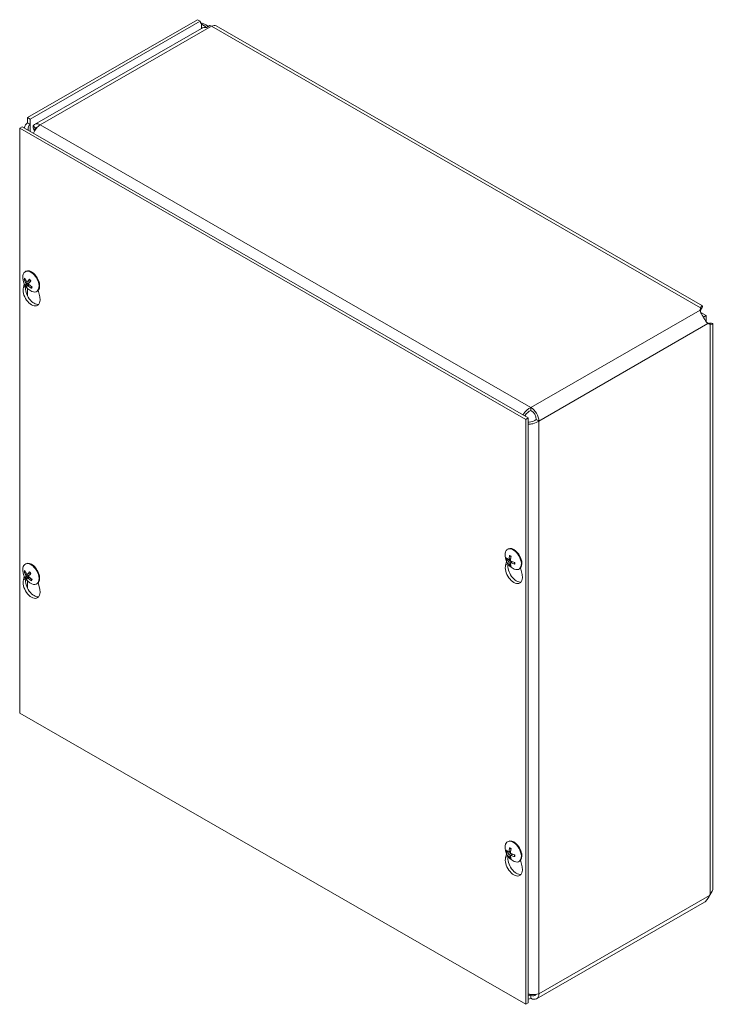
# Model space of a CAD drawing. Header units: inches. Extents: x 6.2 to 98, y 3.2 to 58.8.
# Tile 10 of 10: x 89.3 to 98, y 46.4 to 58.8. Entities that reach past the tile are written whole.
import ezdxf

# ---------------------------------------------------------------- set-up
doc = ezdxf.new("R2010")
doc.units = ezdxf.units.IN
doc.header["$LTSCALE"] = 6
doc.header["$MEASUREMENT"] = 0
doc.layers.add('Visible (ANSI)', color=7, linetype='Continuous', lineweight=5)
doc.layers.add('Visible Narrow (ANSI)', color=7, linetype='Continuous', lineweight=5)

msp = doc.modelspace()

# ---------------------------------------------------------------- linework, layer by layer
at = {"layer": 'Visible (ANSI)'}
for p, q in [((91.52301, 58.82554), (89.38392, 57.59372)), ((91.55589, 58.80661), (89.4168, 57.57479)), ((91.55589, 58.80661), (91.52301, 58.82554)), ((91.67665, 58.75222), (91.63549, 58.72851)), ((97.87175, 55.22656), (91.75578, 58.74851)), ((91.56971, 58.71638), (89.47303, 57.50898)), ((89.38392, 57.59372), (89.4168, 57.57479)), ((89.38392, 57.52861), (89.38392, 57.59372)), ((89.4168, 57.57479), (89.4168, 57.50968)), ((89.3179, 57.47921), (89.28501, 57.46027)), ((89.28501, 50.10235), (89.28501, 57.46027)), ((89.28501, 57.46027), (95.64898, 53.79551)), ((89.3179, 57.47921), (95.68186, 53.81444)), ((89.45822, 57.45283), (89.48029, 57.44012)), ((89.47059, 57.42405), (89.45822, 57.45283)), ((89.35473, 55.65532), (89.36231, 55.65969)), ((89.33074, 55.45671), (89.34305, 55.49886)), ((89.34724, 55.55612), (89.35686, 55.55694)), ((89.40042, 55.51099), (89.36172, 55.48713)), ((89.37954, 55.52559), (89.41969, 55.5433)), ((89.38237, 55.48292), (89.39936, 55.4953)), ((89.43658, 55.46432), (89.43071, 55.45331)), ((89.49845, 55.40575), (89.50603, 55.41011)), ((89.51931, 55.4213), (89.5376, 55.33759)), ((97.84243, 55.173), (97.8482, 55.20082)), ((97.8482, 55.1628), (97.84642, 55.15422)), ((97.8482, 55.17052), (97.8482, 55.20082)), ((97.8482, 55.1628), (97.8482, 55.17052)), ((97.91892, 55.10224), (97.85207, 55.14074)), ((97.88245, 55.08507), (97.88578, 55.08315)), ((97.88578, 55.08315), (97.91892, 55.10224)), ((97.88578, 55.08315), (97.88578, 55.07931)), ((97.91892, 55.0251), (97.91892, 55.10224)), ((97.9275, 55.01391), (97.93576, 55.01115)), ((97.93576, 55.01115), (97.94243, 55.00731)), ((97.94243, 55.00731), (97.96864, 54.99222)), ((97.96864, 54.99222), (97.9416, 55.00123)), ((98.00285, 47.90679), (98.00285, 54.99951)), ((95.68186, 53.81444), (95.64898, 53.79551)), ((95.64898, 53.79551), (95.64898, 46.43759)), ((95.68186, 53.81444), (95.68186, 46.45652)), ((95.42038, 52.16235), (95.42796, 52.16671)), ((95.41133, 52.03524), (95.42297, 52.03846)), ((95.43469, 52.03155), (95.45943, 52.04247)), ((89.35473, 51.97636), (89.36231, 51.98072)), ((95.39639, 51.96373), (95.4087, 52.00589)), ((95.45838, 51.97701), (95.44981, 51.96859)), ((95.45822, 51.99083), (95.48016, 52.00681)), ((95.5641, 51.91277), (95.57168, 51.91713)), ((95.58496, 51.92832), (95.60325, 51.84461)), ((89.33074, 51.77775), (89.34305, 51.8199)), ((89.34724, 51.87716), (89.35686, 51.87798)), ((89.40042, 51.83203), (89.36172, 51.80816)), ((89.37954, 51.84663), (89.41969, 51.86434)), ((89.38237, 51.80396), (89.39936, 51.81634)), ((89.43658, 51.78536), (89.43071, 51.77435)), ((89.49845, 51.72678), (89.50603, 51.73115)), ((89.51931, 51.74233), (89.5376, 51.65863)), ((95.64898, 46.43759), (89.28501, 50.10235)), ((95.42038, 48.48338), (95.42796, 48.48775)), ((95.39639, 48.28477), (95.4087, 48.32693)), ((95.41133, 48.35628), (95.42297, 48.3595)), ((95.43469, 48.35259), (95.45943, 48.3635)), ((95.45822, 48.31187), (95.48016, 48.32785)), ((95.45838, 48.29805), (95.44981, 48.28962)), ((95.5641, 48.23381), (95.57168, 48.23817)), ((95.58496, 48.24936), (95.60325, 48.16565)), ((97.89703, 47.72269), (95.78499, 46.50645)), ((97.96248, 47.80801), (97.96864, 47.81737)), ((95.68186, 46.45652), (95.64898, 46.43759))]:
    msp.add_line(p, q, dxfattribs=at)
for centre in [(89.51478, 55.58132), (95.58043, 52.08834), (89.51478, 51.90236), (95.58043, 48.40938)]:
    msp.add_arc(centre, 0.1905, 173.29035, 246.581634, dxfattribs=at)
for centre, major_axis, ratio, start_param, end_param in [((91.60786, 58.83654), (-0.03668, -0.06369), 0.57809312, 5.49585344, 6.28552071), ((91.69749, 58.62812), (0.06999, -0.12154), 0.57809312, 2.3581282, 2.56977461), ((91.69749, 58.64728), (0.05829, 0.10123), 0.57809312, 0, 0.78346445), ((89.48309, 57.39486), (-0.06636, 0.11478), 0.57697849, 6.28221845, 7.16937842), ((89.54302, 57.38744), (-0.06999, 0.12154), 0.57809312, 5.49972085, 6.5759312), ((89.54302, 57.38744), (0.06999, 0.12154), 0.57809312, 0.78346445, 1.80704213), ((89.54302, 57.38744), (-0.04678, 0.08124), 0.57809312, 6.09561291, 6.5759312), ((89.42659, 55.53053), (-0.07186, 0.12479), 0.57809312, 2.48096633, 6.94381163), ((89.43417, 55.5349), (-0.07186, 0.12479), 0.57809312, 3.14159265, 6.28318531), ((89.51571, 55.58302), (0.1673, -0.09104), 0.82710404, 3.85803645, 4.14262442), ((89.51331, 55.57952), (-0.14757, 0.12042), 0.73854906, 0.86302785, 1.14761583), ((89.51665, 55.57854), (-0.15803, -0.10633), 0.24617789, 5.79610624, 6.08069421), ((89.51672, 55.57864), (-0.15437, -0.11157), 0.29008597, 5.25267929, 5.53726727), ((89.51249, 55.58385), (0.14114, 0.12789), 0.14540962, 2.08689462, 2.37148259), ((89.42278, 55.52834), (-0.02427, 0.04215), 0.57809312, 1.650494, 1.67812907), ((89.43417, 55.3626), (0.07598, -0.13194), 0.57809312, 3.64765025, 7.35179145), ((89.46705, 55.38153), (0.07598, -0.13194), 0.57809312, 3.72082402, 6.06593309), ((89.51242, 55.58375), (-0.13669, -0.13265), 0.1893177, 5.75719295, 6.04178092), ((89.51583, 55.58288), (0.15814, -0.10616), 0.83931733, 4.46984958, 4.75443755), ((89.51343, 55.57937), (-0.15648, 0.1086), 0.72633577, 1.34051664, 1.62510462), ((95.715, 53.83324), (0.06999, -0.12154), 0.57809312, 0.78733187, 2.3581282), ((95.715, 53.83324), (-0.04678, 0.08124), 0.57809312, 3.92892453, 5.49972085), ((95.49224, 52.03756), (-0.07186, 0.12479), 0.57809312, 2.48096633, 6.94381163), ((95.49982, 52.04192), (-0.07186, 0.12479), 0.57809312, 3.14159265, 6.28318531), ((95.58015, 52.08545), (-0.18958, 0.0184), 0.53920512, 0.42867934, 0.71326732), ((95.58015, 52.09107), (-0.18947, -0.01952), 0.60768471, 0.31386658, 0.59845455), ((95.58265, 52.0869), (-0.10389, -0.15964), 0.64213312, 5.11840587, 5.40299385), ((95.57779, 52.0897), (0.08694, 0.16947), 0.5092008, 1.91711619, 2.20170416), ((89.42659, 51.85157), (-0.07186, 0.12479), 0.57809312, 2.48096633, 6.94381163), ((89.43417, 51.85594), (-0.07186, 0.12479), 0.57809312, 3.14159265, 6.28318531), ((95.49982, 51.86962), (0.07598, -0.13194), 0.57809312, 3.64765025, 7.35179145), ((95.5327, 51.88856), (0.07598, -0.13194), 0.57809312, 3.72082402, 6.06593309), ((95.58265, 52.08674), (-0.11148, -0.15444), 0.60996907, 5.68310345, 5.96769143), ((95.57779, 52.08954), (0.07865, 0.17348), 0.54136485, 2.42614341, 2.71073138), ((95.58029, 52.08537), (-0.19025, 0.00925), 0.50691644, 0.93790305, 1.22249102), ((95.58029, 52.09099), (0.19019, 0.01038), 0.63997339, 4.01992322, 4.30451119), ((89.51571, 51.90406), (0.1673, -0.09104), 0.82710404, 3.85803645, 4.14262442), ((89.51331, 51.90055), (-0.14757, 0.12042), 0.73854906, 0.86302785, 1.14761583), ((89.46705, 51.70257), (0.07598, -0.13194), 0.57809312, 3.72082402, 6.06593309), ((89.51665, 51.89958), (-0.15803, -0.10633), 0.24617789, 5.79610624, 6.08069421), ((89.51242, 51.90479), (-0.13669, -0.13265), 0.1893177, 5.75719295, 6.04178092), ((89.51672, 51.89968), (-0.15437, -0.11157), 0.29008597, 5.25267929, 5.53726727), ((89.51583, 51.90391), (0.15814, -0.10616), 0.83931733, 4.46984958, 4.75443755), ((89.51249, 51.90489), (0.14114, 0.12789), 0.14540962, 2.08689462, 2.37148259), ((89.42278, 51.84937), (-0.02427, 0.04215), 0.57809312, 1.650494, 1.67812907), ((89.51343, 51.90041), (-0.15648, 0.1086), 0.72633577, 1.34051664, 1.62510462), ((89.43417, 51.68364), (0.07598, -0.13194), 0.57809312, 3.64765025, 7.35179145), ((95.49224, 48.3586), (-0.07186, 0.12479), 0.57809312, 2.48096633, 6.94381163), ((95.49982, 48.36296), (-0.07186, 0.12479), 0.57809312, 3.14159265, 6.28318531), ((95.58015, 48.40649), (-0.18958, 0.0184), 0.53920512, 0.42867934, 0.71326732), ((95.58015, 48.41211), (-0.18947, -0.01952), 0.60768471, 0.31386658, 0.59845455), ((95.58265, 48.40794), (-0.10389, -0.15964), 0.64213312, 5.11840587, 5.40299385), ((95.58265, 48.40778), (-0.11148, -0.15444), 0.60996907, 5.68310345, 5.96769143), ((95.57779, 48.41074), (0.08694, 0.16947), 0.5092008, 1.91711619, 2.20170416), ((95.58029, 48.40641), (-0.19025, 0.00925), 0.50691644, 0.93790305, 1.22249102), ((95.49982, 48.19066), (0.07598, -0.13194), 0.57809312, 3.64765025, 7.35179145), ((95.5327, 48.2096), (0.07598, -0.13194), 0.57809312, 3.72082402, 6.06593309), ((95.57779, 48.41058), (0.07865, 0.17348), 0.54136485, 2.42614341, 2.71073138), ((95.58029, 48.41203), (0.19019, 0.01038), 0.63997339, 4.01992322, 4.30451119), ((95.715, 46.62799), (0.06999, -0.12154), 0.57809312, 5.49972085, 7.07051718), ((95.715, 46.62799), (0.04678, -0.08124), 0.57809312, 5.49972085, 6.63262151)]:
    msp.add_ellipse(centre, major_axis=major_axis, ratio=ratio, start_param=start_param, end_param=end_param, dxfattribs=at)
for points, knots in [([(91.55935, 58.78707), (91.58519, 58.78015), (91.61725, 58.76745), (91.64685, 58.74757), (91.65014, 58.74536), (91.6534, 58.74305), (91.6566, 58.74067)], [0.213361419, 0.213361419, 0.213361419, 0.213361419, 0.992854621, 0.992854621, 0.992854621, 1.079631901, 1.079631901, 1.079631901, 1.079631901]), ([(91.62874, 58.72897), (91.61509, 58.74188), (91.60103, 58.75261), (91.58881, 58.76103), (91.58268, 58.76526), (91.57701, 58.76896), (91.57206, 58.77225)], [1.668222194, 1.668222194, 1.668222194, 1.668222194, 2.254394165, 2.254394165, 2.254394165, 2.548716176, 2.548716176, 2.548716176, 2.548716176]), ([(89.48467, 57.45743), (89.47985, 57.46321), (89.47503, 57.469), (89.46538, 57.48057), (89.46056, 57.48635), (89.45573, 57.49214)], [-0.15748, -0.15748, -0.15748, -0.15748, -0.07874, -0.07874, 0, 0, 0, 0]), ([(89.34724, 55.55612), (89.34663, 55.55607), (89.34594, 55.55612), (89.34462, 55.5564), (89.34377, 55.55673), (89.34246, 55.55752), (89.34176, 55.55811), (89.3408, 55.55926), (89.34036, 55.56001), (89.34011, 55.56072), (89.3401, 55.56076), (89.34009, 55.5608)], [0.0712949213, 0.0712949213, 0.0712949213, 0.0712949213, 0.0775604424, 0.0775604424, 0.0853000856, 0.0853000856, 0.0931299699, 0.0931299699, 0.1009657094, 0.1009657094, 0.101461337, 0.101461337, 0.101461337, 0.101461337]), ([(89.36205, 55.51561), (89.36271, 55.51463), (89.36334, 55.51347), (89.36438, 55.51106), (89.36478, 55.50981), (89.36529, 55.50758), (89.36542, 55.50645), (89.36537, 55.50448), (89.36518, 55.50365), (89.36484, 55.50296), (89.3648, 55.50287), (89.36475, 55.50279)], [0, 0, 0, 0, 0.0125584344, 0.0125584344, 0.0251168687, 0.0251168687, 0.0376591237, 0.0376591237, 0.0502013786, 0.0502013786, 0.0520674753, 0.0520674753, 0.0520674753, 0.0520674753]), ([(89.38137, 55.52709), (89.38084, 55.52639), (89.38015, 55.52582), (89.37858, 55.52522), (89.37771, 55.52518), (89.37603, 55.52554), (89.37512, 55.52597), (89.37339, 55.5273), (89.37257, 55.52819), (89.37181, 55.52929), (89.37171, 55.52944), (89.37162, 55.52959)], [0, 0, 0, 0, 0.0125584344, 0.0125584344, 0.0251168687, 0.0251168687, 0.0376591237, 0.0376591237, 0.0502013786, 0.0502013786, 0.052067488, 0.052067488, 0.052067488, 0.052067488]), ([(89.40092, 55.4935), (89.40004, 55.49436), (89.39921, 55.49541), (89.39791, 55.49767), (89.39744, 55.49887), (89.39692, 55.50109), (89.39683, 55.50226), (89.39712, 55.50436), (89.39748, 55.50529), (89.39806, 55.50612), (89.39814, 55.50623), (89.39822, 55.50633)], [0, 0, 0, 0, 0.0125584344, 0.0125584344, 0.0251168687, 0.0251168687, 0.0376591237, 0.0376591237, 0.0502013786, 0.0502013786, 0.0520674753, 0.0520674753, 0.0520674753, 0.0520674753]), ([(89.40805, 55.55654), (89.40794, 55.55666), (89.40787, 55.55683), (89.40789, 55.5573), (89.40806, 55.55772), (89.40857, 55.55854), (89.40901, 55.55909), (89.40949, 55.55959), (89.40952, 55.55963), (89.40955, 55.55966)], [0.0799002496, 0.0799002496, 0.0799002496, 0.0799002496, 0.0853000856, 0.0853000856, 0.0931299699, 0.0931299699, 0.1009657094, 0.1009657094, 0.101461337, 0.101461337, 0.101461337, 0.101461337]), ([(89.40805, 55.55654), (89.40927, 55.55537), (89.41047, 55.55415), (89.41285, 55.55162), (89.41402, 55.55032), (89.41631, 55.54762), (89.41744, 55.54623), (89.41964, 55.54339), (89.42072, 55.54193), (89.42272, 55.53909), (89.42364, 55.53771), (89.42454, 55.53631)], [6.089196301, 6.089196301, 6.089196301, 6.089196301, 6.166718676, 6.166718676, 6.24424105, 6.24424105, 6.321763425, 6.321763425, 6.3992858, 6.3992858, 6.469589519, 6.469589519, 6.469589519, 6.469589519]), ([(89.42318, 55.53838), (89.4232, 55.53831), (89.42321, 55.53824), (89.42344, 55.53717), (89.42347, 55.53608), (89.42333, 55.535)], [0.2804868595, 0.2804868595, 0.2804868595, 0.2804868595, 0.2812924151, 0.2812924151, 0.2926246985, 0.2926246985, 0.2926246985, 0.2926246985]), ([(89.35659, 55.48221), (89.35659, 55.48222), (89.35659, 55.48224), (89.35663, 55.48251), (89.35683, 55.48289), (89.35739, 55.48364), (89.35786, 55.48415), (89.35882, 55.48504), (89.35949, 55.48558), (89.36058, 55.48639), (89.36118, 55.48679), (89.36172, 55.48713)], [0.0228816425, 0.0228816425, 0.0228816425, 0.0228816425, 0.02337727, 0.02337727, 0.0312130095, 0.0312130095, 0.0390428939, 0.0390428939, 0.0467825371, 0.0467825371, 0.0530480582, 0.0530480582, 0.0530480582, 0.0530480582]), ([(89.3816, 55.48203), (89.38191, 55.4826), (89.3824, 55.48305), (89.3837, 55.48351), (89.38451, 55.48351), (89.38617, 55.48313), (89.38714, 55.48273), (89.3891, 55.48154), (89.39009, 55.48075), (89.39109, 55.47978), (89.39122, 55.47965), (89.39135, 55.47952)], [0, 0, 0, 0, 0.0125556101, 0.0125556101, 0.0251112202, 0.0251112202, 0.0376562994, 0.0376562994, 0.0502013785, 0.0502013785, 0.0520674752, 0.0520674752, 0.0520674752, 0.0520674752]), ([(89.43345, 55.4458), (89.43341, 55.44582), (89.43337, 55.44585), (89.43268, 55.4463), (89.432, 55.44692), (89.43107, 55.44811), (89.43065, 55.44889), (89.43023, 55.45024), (89.43014, 55.45106), (89.43028, 55.45224), (89.43045, 55.45283), (89.43071, 55.45331)], [0.0228816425, 0.0228816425, 0.0228816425, 0.0228816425, 0.02337727, 0.02337727, 0.0312130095, 0.0312130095, 0.0390428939, 0.0390428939, 0.0467825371, 0.0467825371, 0.0530480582, 0.0530480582, 0.0530480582, 0.0530480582]), ([(97.94028, 55.0021), (97.92774, 55.01037), (97.91524, 55.02945), (97.90064, 55.05393), (97.88689, 55.07698), (97.87138, 55.10361), (97.85975, 55.1255), (97.84982, 55.14419), (97.8432, 55.15942), (97.84252, 55.17143)], [-1.80872873, -1.80872873, -1.80872873, -1.80872873, -1.14988828, -1.14988828, -1.14988828, -0.52960197, -0.52960197, -0.52960197, 0, 0, 0, 0]), ([(97.8482, 55.20082), (97.86086, 55.22501), (97.8731, 55.23211), (97.87335, 55.22269), (97.87356, 55.21521), (97.86593, 55.19769), (97.84993, 55.17737)], [0, 0, 0, 0, 0.99285462, 0.99285462, 0.99285462, 1.78063291, 1.78063291, 1.78063291, 1.78063291]), ([(97.85764, 55.20205), (97.85764, 55.20205), (97.85738, 55.20159), (97.85629, 55.19932), (97.85523, 55.1969), (97.85293, 55.19015), (97.85167, 55.18575), (97.84992, 55.17719), (97.84931, 55.17339), (97.84889, 55.16937)], [0.238973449, 0.238973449, 0.238973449, 0.238973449, 0.287305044, 0.287305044, 0.358764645, 0.358764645, 0.430224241, 0.430224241, 0.478024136, 0.478024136, 0.478024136, 0.478024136]), ([(97.94156, 55.00854), (97.94726, 55.00599), (97.95274, 55.00407), (97.96202, 55.00141), (97.96597, 55.00061), (97.97183, 54.99969), (97.9738, 54.99956), (97.97493, 54.99951), (97.97509, 54.99951), (97.97509, 54.99951)], [0, 0, 0, 0, 0.073131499, 0.073131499, 0.144666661, 0.144666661, 0.21627091, 0.21627091, 0.242656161, 0.242656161, 0.242656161, 0.242656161]), ([(97.9503, 55.00495), (97.95688, 55.00594), (97.96301, 55.00655), (97.96857, 55.0068), (97.99593, 55.00804), (98.0083, 55.00112), (98.00037, 54.9963), (97.99575, 54.9935), (97.98458, 54.9915), (97.96864, 54.99222)], [0.79124022, 0.79124022, 0.79124022, 0.79124022, 0.99285462, 0.99285462, 0.99285462, 1.98570924, 1.98570924, 1.98570924, 2.56448895, 2.56448895, 2.56448895, 2.56448895]), ([(95.715, 53.9479), (95.67893, 53.93256), (95.64326, 53.89908), (95.62027, 53.86182), (95.61845, 53.85887), (95.61671, 53.8559), (95.61505, 53.85292)], [0, 0, 0, 0, 0.94848895, 0.94848895, 0.94848895, 1.02357767, 1.02357767, 1.02357767, 1.02357767]), ([(95.715, 53.90988), (95.68661, 53.89954), (95.65865, 53.87424), (95.64188, 53.84736), (95.64035, 53.8449), (95.6389, 53.84243), (95.63755, 53.83996)], [0, 0, 0, 0, 1.04897508, 1.04897508, 1.04897508, 1.14505812, 1.14505812, 1.14505812, 1.14505812]), ([(95.78129, 53.79506), (95.75811, 53.77568), (95.72222, 53.76413), (95.69058, 53.76302), (95.68763, 53.76291), (95.68472, 53.7629), (95.68186, 53.76296)], [0, 0, 0, 0, 1.04897508, 1.04897508, 1.04897508, 1.14676529, 1.14676529, 1.14676529, 1.14676529]), ([(95.68194, 53.73725), (95.70016, 53.73698), (95.71924, 53.73874), (95.73777, 53.74281), (95.76648, 53.74911), (95.7936, 53.7607), (95.81417, 53.77613)], [0.5468085, 0.5468085, 0.5468085, 0.5468085, 0.94848895, 0.94848895, 0.94848895, 1.57079633, 1.57079633, 1.57079633, 1.57079633]), ([(95.41133, 52.03524), (95.41071, 52.03507), (95.41001, 52.03496), (95.40864, 52.03486), (95.40774, 52.03491), (95.40633, 52.03517), (95.40556, 52.03544), (95.40447, 52.03603), (95.40396, 52.03646), (95.40364, 52.0369), (95.40362, 52.03693), (95.4036, 52.03696)], [0.0712949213, 0.0712949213, 0.0712949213, 0.0712949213, 0.0775604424, 0.0775604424, 0.0853000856, 0.0853000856, 0.0931299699, 0.0931299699, 0.1009657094, 0.1009657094, 0.101461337, 0.101461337, 0.101461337, 0.101461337]), ([(95.43745, 52.03664), (95.43735, 52.03556), (95.4371, 52.03452), (95.4363, 52.03283), (95.43575, 52.03219), (95.43454, 52.03141), (95.4338, 52.03122), (95.43223, 52.03137), (95.4314, 52.03172), (95.43052, 52.03231), (95.43041, 52.0324), (95.43029, 52.03248)], [0, 0, 0, 0, 0.0125584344, 0.0125584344, 0.0251168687, 0.0251168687, 0.0376591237, 0.0376591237, 0.0502013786, 0.0502013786, 0.052067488, 0.052067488, 0.052067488, 0.052067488]), ([(95.44899, 52.07969), (95.44884, 52.07975), (95.44869, 52.07981), (95.44814, 52.08013), (95.44773, 52.08057), (95.44725, 52.08152), (95.4471, 52.08221), (95.44707, 52.08349), (95.44719, 52.0843), (95.44741, 52.08505), (95.44742, 52.08509), (95.44744, 52.08514)], [0.075184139, 0.075184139, 0.075184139, 0.075184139, 0.0775604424, 0.0775604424, 0.0853000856, 0.0853000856, 0.0931299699, 0.0931299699, 0.1009657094, 0.1009657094, 0.101461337, 0.101461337, 0.101461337, 0.101461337]), ([(95.44899, 52.07969), (95.45018, 52.07928), (95.45138, 52.07881), (95.45381, 52.07773), (95.45505, 52.07714), (95.45753, 52.07582), (95.45878, 52.0751), (95.46129, 52.07354), (95.46256, 52.0727), (95.46456, 52.07128), (95.4653, 52.07073), (95.46604, 52.07017)], [6.088051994, 6.088051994, 6.088051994, 6.088051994, 6.165923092, 6.165923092, 6.24379419, 6.24379419, 6.321665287, 6.321665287, 6.399536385, 6.399536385, 6.445288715, 6.445288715, 6.445288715, 6.445288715]), ([(95.43029, 52.01008), (95.43105, 52.00953), (95.43188, 52.00876), (95.43348, 52.00692), (95.43424, 52.00584), (95.4355, 52.00372), (95.43608, 52.00253), (95.43696, 52.00021), (95.43726, 51.99907), (95.43741, 51.99797), (95.43743, 51.99783), (95.43745, 51.99769)], [0, 0, 0, 0, 0.0125584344, 0.0125584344, 0.0251168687, 0.0251168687, 0.0376591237, 0.0376591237, 0.0502013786, 0.0502013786, 0.0520674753, 0.0520674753, 0.0520674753, 0.0520674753]), ([(95.44744, 51.96103), (95.44742, 51.96106), (95.44741, 51.96109), (95.44719, 51.96158), (95.44707, 51.96225), (95.4471, 51.96349), (95.44725, 51.96429), (95.44773, 51.96565), (95.44814, 51.96645), (95.44891, 51.96759), (95.44936, 51.96814), (95.44981, 51.96859)], [0.0228816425, 0.0228816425, 0.0228816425, 0.0228816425, 0.02337727, 0.02337727, 0.0312130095, 0.0312130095, 0.0390428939, 0.0390428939, 0.0467825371, 0.0467825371, 0.0530480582, 0.0530480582, 0.0530480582, 0.0530480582]), ([(95.45682, 51.98653), (95.4567, 51.98748), (95.45676, 51.98841), (95.45729, 51.98994), (95.45777, 51.99055), (95.45897, 51.99132), (95.45976, 51.99154), (95.46156, 51.99151), (95.46257, 51.99127), (95.46368, 51.99081), (95.46383, 51.99075), (95.46398, 51.99068)], [0, 0, 0, 0, 0.0125556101, 0.0125556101, 0.0251112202, 0.0251112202, 0.0376562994, 0.0376562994, 0.0502013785, 0.0502013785, 0.0520674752, 0.0520674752, 0.0520674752, 0.0520674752]), ([(95.46398, 52.01309), (95.463, 52.0135), (95.46197, 52.01416), (95.46011, 52.01586), (95.45928, 52.01689), (95.458, 52.019), (95.45747, 52.02022), (95.45683, 52.02268), (95.45671, 52.02391), (95.45679, 52.02516), (95.45681, 52.02532), (95.45682, 52.02548)], [0, 0, 0, 0, 0.0125584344, 0.0125584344, 0.0251168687, 0.0251168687, 0.0376591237, 0.0376591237, 0.0502013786, 0.0502013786, 0.0520674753, 0.0520674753, 0.0520674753, 0.0520674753]), ([(95.51095, 51.97514), (95.5109, 51.97515), (95.51085, 51.97516), (95.5101, 51.97534), (95.50933, 51.97565), (95.50824, 51.97631), (95.50773, 51.97678), (95.50714, 51.97767), (95.50696, 51.97824), (95.50697, 51.97888), (95.50698, 51.97903), (95.50701, 51.97919)], [0.0228816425, 0.0228816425, 0.0228816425, 0.0228816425, 0.02337727, 0.02337727, 0.0312130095, 0.0312130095, 0.0390428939, 0.0390428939, 0.0467825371, 0.0467825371, 0.0491044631, 0.0491044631, 0.0491044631, 0.0491044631]), ([(95.50726, 51.99877), (95.50738, 51.99784), (95.50749, 51.99692), (95.50772, 51.99447), (95.50782, 51.99295), (95.50792, 51.98999), (95.50792, 51.98854), (95.50782, 51.98573), (95.50772, 51.98436), (95.50743, 51.9817), (95.50724, 51.98042), (95.50701, 51.97919)], [1.408451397, 1.408451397, 1.408451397, 1.408451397, 1.454449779, 1.454449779, 1.532317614, 1.532317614, 1.610185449, 1.610185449, 1.688053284, 1.688053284, 1.76592112, 1.76592112, 1.76592112, 1.76592112]), ([(89.34724, 51.87716), (89.34663, 51.87711), (89.34594, 51.87716), (89.34462, 51.87744), (89.34377, 51.87777), (89.34246, 51.87856), (89.34176, 51.87915), (89.3408, 51.8803), (89.34036, 51.88105), (89.34011, 51.88176), (89.3401, 51.8818), (89.34009, 51.88184)], [0.0712949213, 0.0712949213, 0.0712949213, 0.0712949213, 0.0775604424, 0.0775604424, 0.0853000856, 0.0853000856, 0.0931299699, 0.0931299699, 0.1009657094, 0.1009657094, 0.101461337, 0.101461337, 0.101461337, 0.101461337]), ([(89.35659, 51.80325), (89.35659, 51.80326), (89.35659, 51.80328), (89.35663, 51.80354), (89.35683, 51.80393), (89.35739, 51.80468), (89.35786, 51.80518), (89.35882, 51.80608), (89.35949, 51.80662), (89.36058, 51.80742), (89.36118, 51.80783), (89.36172, 51.80816)], [0.0228816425, 0.0228816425, 0.0228816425, 0.0228816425, 0.02337727, 0.02337727, 0.0312130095, 0.0312130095, 0.0390428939, 0.0390428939, 0.0467825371, 0.0467825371, 0.0530480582, 0.0530480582, 0.0530480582, 0.0530480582]), ([(89.36205, 51.83665), (89.36271, 51.83567), (89.36334, 51.8345), (89.36438, 51.83209), (89.36478, 51.83085), (89.36529, 51.82862), (89.36542, 51.82748), (89.36537, 51.82552), (89.36518, 51.82468), (89.36484, 51.82399), (89.3648, 51.82391), (89.36475, 51.82383)], [0, 0, 0, 0, 0.0125584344, 0.0125584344, 0.0251168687, 0.0251168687, 0.0376591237, 0.0376591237, 0.0502013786, 0.0502013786, 0.0520674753, 0.0520674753, 0.0520674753, 0.0520674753]), ([(89.38137, 51.84813), (89.38084, 51.84742), (89.38015, 51.84686), (89.37858, 51.84626), (89.37771, 51.84621), (89.37603, 51.84658), (89.37512, 51.84701), (89.37339, 51.84834), (89.37257, 51.84922), (89.37181, 51.85033), (89.37171, 51.85048), (89.37162, 51.85063)], [0, 0, 0, 0, 0.0125584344, 0.0125584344, 0.0251168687, 0.0251168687, 0.0376591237, 0.0376591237, 0.0502013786, 0.0502013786, 0.052067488, 0.052067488, 0.052067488, 0.052067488]), ([(89.3816, 51.80306), (89.38191, 51.80364), (89.3824, 51.80409), (89.3837, 51.80454), (89.38451, 51.80455), (89.38617, 51.80417), (89.38714, 51.80377), (89.3891, 51.80258), (89.39009, 51.80179), (89.39109, 51.80082), (89.39122, 51.80069), (89.39135, 51.80056)], [0, 0, 0, 0, 0.0125556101, 0.0125556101, 0.0251112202, 0.0251112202, 0.0376562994, 0.0376562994, 0.0502013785, 0.0502013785, 0.0520674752, 0.0520674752, 0.0520674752, 0.0520674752]), ([(89.40092, 51.81454), (89.40004, 51.8154), (89.39921, 51.81645), (89.39791, 51.81871), (89.39744, 51.81991), (89.39692, 51.82213), (89.39683, 51.8233), (89.39712, 51.8254), (89.39748, 51.82633), (89.39806, 51.82716), (89.39814, 51.82727), (89.39822, 51.82737)], [0, 0, 0, 0, 0.0125584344, 0.0125584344, 0.0251168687, 0.0251168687, 0.0376591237, 0.0376591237, 0.0502013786, 0.0502013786, 0.0520674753, 0.0520674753, 0.0520674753, 0.0520674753]), ([(89.40805, 51.87758), (89.40794, 51.8777), (89.40787, 51.87787), (89.40789, 51.87834), (89.40806, 51.87876), (89.40857, 51.87958), (89.40901, 51.88012), (89.40949, 51.88063), (89.40952, 51.88066), (89.40955, 51.88069)], [0.0799002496, 0.0799002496, 0.0799002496, 0.0799002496, 0.0853000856, 0.0853000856, 0.0931299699, 0.0931299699, 0.1009657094, 0.1009657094, 0.101461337, 0.101461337, 0.101461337, 0.101461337]), ([(89.40805, 51.87758), (89.40927, 51.87641), (89.41047, 51.87519), (89.41285, 51.87266), (89.41402, 51.87135), (89.41631, 51.86866), (89.41744, 51.86727), (89.41964, 51.86442), (89.42072, 51.86296), (89.42272, 51.86012), (89.42364, 51.85875), (89.42454, 51.85735)], [6.089196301, 6.089196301, 6.089196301, 6.089196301, 6.166718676, 6.166718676, 6.24424105, 6.24424105, 6.321763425, 6.321763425, 6.3992858, 6.3992858, 6.469589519, 6.469589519, 6.469589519, 6.469589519]), ([(89.42318, 51.85942), (89.4232, 51.85935), (89.42321, 51.85928), (89.42344, 51.8582), (89.42347, 51.85712), (89.42333, 51.85604)], [0.2804868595, 0.2804868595, 0.2804868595, 0.2804868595, 0.2812924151, 0.2812924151, 0.2926246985, 0.2926246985, 0.2926246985, 0.2926246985]), ([(89.43345, 51.76683), (89.43341, 51.76686), (89.43337, 51.76689), (89.43268, 51.76733), (89.432, 51.76795), (89.43107, 51.76914), (89.43065, 51.76992), (89.43023, 51.77128), (89.43014, 51.77209), (89.43028, 51.77328), (89.43045, 51.77387), (89.43071, 51.77435)], [0.0228816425, 0.0228816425, 0.0228816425, 0.0228816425, 0.02337727, 0.02337727, 0.0312130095, 0.0312130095, 0.0390428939, 0.0390428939, 0.0467825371, 0.0467825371, 0.0530480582, 0.0530480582, 0.0530480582, 0.0530480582]), ([(95.41133, 48.35628), (95.41071, 48.35611), (95.41001, 48.356), (95.40864, 48.3559), (95.40774, 48.35595), (95.40633, 48.35621), (95.40556, 48.35647), (95.40447, 48.35707), (95.40396, 48.3575), (95.40364, 48.35794), (95.40362, 48.35797), (95.4036, 48.358)], [0.0712949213, 0.0712949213, 0.0712949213, 0.0712949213, 0.0775604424, 0.0775604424, 0.0853000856, 0.0853000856, 0.0931299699, 0.0931299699, 0.1009657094, 0.1009657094, 0.101461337, 0.101461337, 0.101461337, 0.101461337]), ([(95.43745, 48.35767), (95.43735, 48.3566), (95.4371, 48.35555), (95.4363, 48.35387), (95.43575, 48.35322), (95.43454, 48.35244), (95.4338, 48.35225), (95.43223, 48.35241), (95.4314, 48.35275), (95.43052, 48.35335), (95.43041, 48.35343), (95.43029, 48.35352)], [0, 0, 0, 0, 0.0125584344, 0.0125584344, 0.0251168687, 0.0251168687, 0.0376591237, 0.0376591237, 0.0502013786, 0.0502013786, 0.052067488, 0.052067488, 0.052067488, 0.052067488]), ([(95.43029, 48.33112), (95.43105, 48.33057), (95.43188, 48.3298), (95.43348, 48.32796), (95.43424, 48.32688), (95.4355, 48.32476), (95.43608, 48.32357), (95.43696, 48.32124), (95.43726, 48.32011), (95.43741, 48.31901), (95.43743, 48.31887), (95.43745, 48.31873)], [0, 0, 0, 0, 0.0125584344, 0.0125584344, 0.0251168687, 0.0251168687, 0.0376591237, 0.0376591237, 0.0502013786, 0.0502013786, 0.0520674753, 0.0520674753, 0.0520674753, 0.0520674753]), ([(95.44899, 48.40073), (95.44884, 48.40078), (95.44869, 48.40085), (95.44814, 48.40117), (95.44773, 48.40161), (95.44725, 48.40256), (95.4471, 48.40325), (95.44707, 48.40452), (95.44719, 48.40534), (95.44741, 48.40609), (95.44742, 48.40613), (95.44744, 48.40618)], [0.075184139, 0.075184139, 0.075184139, 0.075184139, 0.0775604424, 0.0775604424, 0.0853000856, 0.0853000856, 0.0931299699, 0.0931299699, 0.1009657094, 0.1009657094, 0.101461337, 0.101461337, 0.101461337, 0.101461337]), ([(95.44899, 48.40073), (95.45018, 48.40032), (95.45138, 48.39984), (95.45381, 48.39877), (95.45505, 48.39818), (95.45753, 48.39686), (95.45878, 48.39614), (95.46129, 48.39458), (95.46256, 48.39374), (95.46456, 48.39232), (95.4653, 48.39177), (95.46604, 48.39121)], [6.088051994, 6.088051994, 6.088051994, 6.088051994, 6.165923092, 6.165923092, 6.24379419, 6.24379419, 6.321665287, 6.321665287, 6.399536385, 6.399536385, 6.445288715, 6.445288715, 6.445288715, 6.445288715]), ([(95.46398, 48.33412), (95.463, 48.33454), (95.46197, 48.3352), (95.46011, 48.33689), (95.45928, 48.33793), (95.458, 48.34004), (95.45747, 48.34126), (95.45683, 48.34372), (95.45671, 48.34495), (95.45679, 48.34619), (95.45681, 48.34635), (95.45682, 48.34651)], [0, 0, 0, 0, 0.0125584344, 0.0125584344, 0.0251168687, 0.0251168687, 0.0376591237, 0.0376591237, 0.0502013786, 0.0502013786, 0.0520674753, 0.0520674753, 0.0520674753, 0.0520674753]), ([(95.50726, 48.31981), (95.50738, 48.31888), (95.50749, 48.31796), (95.50772, 48.31551), (95.50782, 48.31399), (95.50792, 48.31103), (95.50792, 48.30958), (95.50782, 48.30676), (95.50772, 48.30539), (95.50743, 48.30274), (95.50724, 48.30146), (95.50701, 48.30023)], [1.408451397, 1.408451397, 1.408451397, 1.408451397, 1.454449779, 1.454449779, 1.532317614, 1.532317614, 1.610185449, 1.610185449, 1.688053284, 1.688053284, 1.76592112, 1.76592112, 1.76592112, 1.76592112]), ([(95.44744, 48.28207), (95.44742, 48.2821), (95.44741, 48.28213), (95.44719, 48.28262), (95.44707, 48.28329), (95.4471, 48.28453), (95.44725, 48.28533), (95.44773, 48.28668), (95.44814, 48.28748), (95.44891, 48.28863), (95.44936, 48.28918), (95.44981, 48.28962)], [0.0228816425, 0.0228816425, 0.0228816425, 0.0228816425, 0.02337727, 0.02337727, 0.0312130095, 0.0312130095, 0.0390428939, 0.0390428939, 0.0467825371, 0.0467825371, 0.0530480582, 0.0530480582, 0.0530480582, 0.0530480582]), ([(95.45682, 48.30757), (95.4567, 48.30851), (95.45676, 48.30945), (95.45729, 48.31098), (95.45777, 48.31158), (95.45897, 48.31235), (95.45976, 48.31257), (95.46156, 48.31255), (95.46257, 48.31231), (95.46368, 48.31185), (95.46383, 48.31179), (95.46398, 48.31172)], [0, 0, 0, 0, 0.0125556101, 0.0125556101, 0.0251112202, 0.0251112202, 0.0376562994, 0.0376562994, 0.0502013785, 0.0502013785, 0.0520674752, 0.0520674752, 0.0520674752, 0.0520674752]), ([(95.51095, 48.29618), (95.5109, 48.29619), (95.51085, 48.2962), (95.5101, 48.29638), (95.50933, 48.29668), (95.50824, 48.29735), (95.50773, 48.29782), (95.50714, 48.29871), (95.50696, 48.29928), (95.50697, 48.29991), (95.50698, 48.30007), (95.50701, 48.30023)], [0.0228816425, 0.0228816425, 0.0228816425, 0.0228816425, 0.02337727, 0.02337727, 0.0312130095, 0.0312130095, 0.0390428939, 0.0390428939, 0.0467825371, 0.0467825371, 0.0491044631, 0.0491044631, 0.0491044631, 0.0491044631]), ([(97.89697, 47.72279), (97.90786, 47.72931), (97.91951, 47.74227), (97.93021, 47.75754), (97.93563, 47.76528), (97.94094, 47.77345), (97.94626, 47.78126)], [-0.887987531, -0.887987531, -0.887987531, -0.887987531, -0.298697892, -0.298697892, -0.298697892, 0, 0, 0, 0]), ([(95.81417, 46.57088), (95.78282, 46.55828), (95.73598, 46.55506), (95.69223, 46.56466), (95.68875, 46.56542), (95.68529, 46.56627), (95.68186, 46.56718)], [0, 0, 0, 0, 0.94848895, 0.94848895, 0.94848895, 1.02398783, 1.02398783, 1.02398783, 1.02398783])]:
    msp.add_open_spline(points, degree=3, knots=knots, dxfattribs=at)
for points in [[(91.63549, 58.72851), (91.61147, 58.73137), (91.58913, 58.72648), (91.57033, 58.71542)], [(91.57206, 58.77225), (91.57179, 58.77242), (91.57153, 58.77261), (91.57127, 58.77279)], [(89.38392, 57.52861), (89.36179, 57.51587), (89.34769, 57.49262), (89.34391, 57.46421)], [(89.38392, 57.52861), (89.39488, 57.5223), (89.40584, 57.51599), (89.4168, 57.50968)], [(89.45822, 57.45283), (89.45343, 57.46897), (89.4532, 57.48214), (89.45573, 57.49214)], [(89.48467, 57.45743), (89.48462, 57.45472), (89.48498, 57.45154), (89.48587, 57.44791)], [(89.43845, 55.46306), (89.43837, 55.46288), (89.43828, 55.46271), (89.43819, 55.46254)], [(97.84252, 55.17143), (97.84249, 55.17196), (97.84246, 55.17248), (97.84243, 55.173)], [(97.84889, 55.16936), (97.84867, 55.16735), (97.84844, 55.16516), (97.8482, 55.1628)], [(97.93576, 55.01115), (97.93783, 55.01021), (97.93975, 55.00935), (97.94152, 55.00855)], [(97.9416, 55.00123), (97.94117, 55.00152), (97.94072, 55.00181), (97.94028, 55.0021)], [(95.715, 53.9479), (95.715, 53.93523), (95.715, 53.92255), (95.715, 53.90988)], [(95.78129, 53.79506), (95.79225, 53.78875), (95.80321, 53.78244), (95.81417, 53.77613)], [(89.43845, 51.7841), (89.43837, 51.78392), (89.43828, 51.78375), (89.43819, 51.78358)], [(97.96864, 47.81737), (97.99026, 47.84378), (98.0025, 47.87528), (98.00273, 47.90681)], [(97.94626, 47.78126), (97.95212, 47.78986), (97.95753, 47.7988), (97.96248, 47.80801)], [(95.68187, 46.50427), (95.69264, 46.50553), (95.70381, 46.50857), (95.715, 46.51333)], [(95.715, 46.55134), (95.70369, 46.54722), (95.69244, 46.54556), (95.68195, 46.54628)], [(95.715, 46.55134), (95.715, 46.53867), (95.715, 46.526), (95.715, 46.51333)]]:
    msp.add_open_spline(points, degree=3, dxfattribs=at)
for points in [[(89.40687, 55.51661), (89.40395, 55.51407), (89.40042, 55.51099)], [(89.40687, 51.83765), (89.40395, 51.8351), (89.40042, 51.83203)]]:
    msp.add_rational_spline(points, [1.18261156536, 1.09244028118, 1], degree=2, dxfattribs=at)
at = {"layer": 'Visible Narrow (ANSI)'}
for p, q in [((91.69749, 58.74278), (89.54302, 57.50211)), ((91.57127, 58.77279), (91.57127, 58.71726)), ((97.8482, 55.20082), (91.69749, 58.74278)), ((89.4168, 57.50968), (89.4168, 57.42225)), ((89.54302, 57.50211), (95.715, 53.9479)), ((89.36205, 55.51561), (89.37769, 55.52525)), ((89.36475, 55.50279), (89.41409, 55.52484)), ((89.38137, 55.52709), (89.41912, 55.54405)), ((89.33074, 55.45671), (89.35835, 55.4726)), ((89.38392, 55.44288), (89.38392, 55.35031)), ((89.39135, 55.47952), (89.40614, 55.48853)), ((95.715, 53.9479), (97.84243, 55.173)), ((97.9416, 55.00123), (95.81417, 53.77613)), ((97.96864, 54.99222), (97.96864, 47.81737)), ((95.81417, 53.77613), (95.81417, 46.57088)), ((95.43745, 52.03664), (95.46049, 52.04783)), ((95.39639, 51.96373), (95.424, 51.97963)), ((95.43029, 52.01008), (95.45718, 52.02837)), ((95.43745, 51.99769), (95.46691, 52.01185)), ((95.46398, 51.99068), (95.48532, 52.00506)), ((89.33074, 51.77775), (89.35835, 51.79364)), ((89.36205, 51.83665), (89.37769, 51.84629)), ((89.36475, 51.82383), (89.41409, 51.84588)), ((89.38137, 51.84813), (89.41912, 51.86509)), ((89.39135, 51.80056), (89.40614, 51.80956)), ((89.38392, 51.76391), (89.38392, 51.67135)), ((95.43029, 48.33112), (95.45718, 48.3494)), ((95.43745, 48.35767), (95.46049, 48.36887)), ((95.43745, 48.31873), (95.46691, 48.33289)), ((95.46398, 48.31172), (95.48532, 48.3261)), ((95.39639, 48.28477), (95.424, 48.30067)), ((95.81417, 46.57088), (97.96248, 47.80801)), ((95.69166, 46.56478), (95.715, 46.55134)), ((95.715, 46.55134), (95.72907, 46.55945))]:
    msp.add_line(p, q, dxfattribs=at)
for centre, major_axis, start_param, end_param in [((89.39162, 55.5104), (-0.03851, 0.06687), 0.09007144, 0.45252419), ((89.39366, 55.51157), (-0.03452, 0.05994), 0.20063914, 0.46670174), ((89.39162, 55.5104), (-0.03851, 0.06687), 4.80246042, 5.16491317), ((89.39162, 55.5104), (0.03851, -0.06687), 4.80246042, 5.16491317), ((89.39366, 55.51157), (-0.03452, 0.05994), 1.64669022, 1.98467862), ((89.39366, 55.51157), (0.03452, -0.05994), 0.0758939, 0.36102304), ((89.39162, 55.5104), (0.03851, -0.06687), 0.09007144, 0.45252419), ((95.45727, 52.01742), (0.03851, -0.06687), 3.74769815, 4.1101509), ((95.45931, 52.01859), (-0.03452, 0.05994), 0.71399523, 0.98273579), ((95.45727, 52.01742), (-0.03851, 0.06687), 5.31849448, 5.68094723), ((95.45727, 52.01742), (0.03851, -0.06687), 5.31849448, 5.68094723), ((95.45931, 52.01859), (-0.03452, 0.05994), 2.16272428, 2.4312214), ((95.45727, 52.01742), (-0.03851, 0.06687), 3.74769815, 4.1101509), ((89.39162, 51.83143), (-0.03851, 0.06687), 0.09007144, 0.45252419), ((89.39366, 51.83261), (-0.03452, 0.05994), 0.20063914, 0.46670174), ((89.39162, 51.83143), (0.03851, -0.06687), 4.80246042, 5.16491317), ((89.39366, 51.83261), (-0.03452, 0.05994), 1.64669022, 1.98467862), ((89.39162, 51.83143), (-0.03851, 0.06687), 4.80246042, 5.16491317), ((89.39366, 51.83261), (0.03452, -0.05994), 0.0758939, 0.36102304), ((89.39162, 51.83143), (0.03851, -0.06687), 0.09007144, 0.45252419), ((95.45727, 48.33846), (0.03851, -0.06687), 3.74769815, 4.1101509), ((95.45931, 48.33963), (-0.03452, 0.05994), 0.71399523, 0.98273579), ((95.45727, 48.33846), (-0.03851, 0.06687), 5.31849448, 5.68094723), ((95.45727, 48.33846), (-0.03851, 0.06687), 3.74769815, 4.1101509), ((95.45727, 48.33846), (0.03851, -0.06687), 5.31849448, 5.68094723), ((95.45931, 48.33963), (-0.03452, 0.05994), 2.16272428, 2.4312214)]:
    msp.add_ellipse(centre, major_axis=major_axis, ratio=0.57809312, start_param=start_param, end_param=end_param, dxfattribs=at)

doc.saveas('drawing.dxf')
